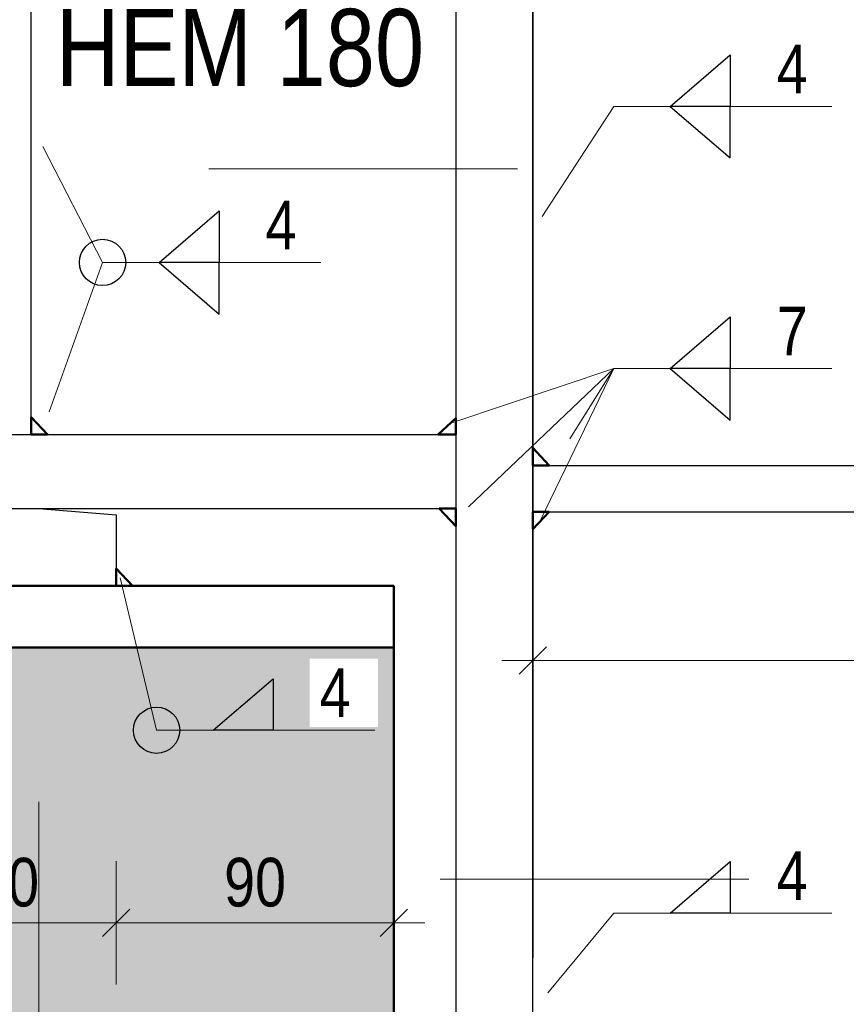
# Model space of a CAD drawing. Header units: millimetres. Extents: x 0 to 6.08, y 0 to 5.27.
# Tile 23 of 54: x 2.37 to 2.64, y 2.07 to 2.39. Entities that reach past the tile are written whole.
import ezdxf

# ---------------------------------------------------------------- set-up
doc = ezdxf.new("R2010")
doc.units = ezdxf.units.MM
doc.linetypes.add('DASHDOT', pattern=[1, 0.5, -0.25, 0, -0.25])
doc.linetypes.add('HIDDEN', pattern=[0.375, 0.25, -0.125])
doc.styles.add('Arial Narrow', font='ARIALN.TTF')
doc.dimstyles.new('Arch_Strakon_dimstyle', dxfattribs={"dimtxt": 1.575, "dimasz": 1, "dimexe": 1.25, "dimexo": 0.0625, "dimgap": 1, "dimtad": 0, "dimdec": 5, "dimzin": 12, "dimdsep": 46, "dimtxsty": 'Arial Narrow', "dimblk": 'Arrowhead_Tick', "dimsah": 1, "dimcen": 0, "dimse1": 1, "dimse2": 1, "dimclrd": 6, "dimclrt": 2, "dimazin": 0, "dimtfac": 1, "dimtdec": 4, "dimtmove": 0, "dimatfit": 3, "dimldrblk": 'NONE', "dimfxl": 1, "dimtvp": 1, "dimtolj": 1, "dimtzin": 0, "dimlwd": 13, "dimarcsym": 2})
pattern_1 = [(45, (0, 0), (-0.0031819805, 0.0031819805), [0, -0.0075])]

# ---------------------------------------------------------------- blocks, each defined once
blk = doc.blocks.new('Arrowhead_Tick')
at = {"color": 0, "linetype": 'Continuous', "lineweight": -2, "ltscale": 0.2}
for p, q in [((0, 2), (0, -1)), ((-1, 0), (0, 0)), ((1, 0), (0, 0))]:
    blk.add_line(p, q, dxfattribs=at)
at = {"color": 2, "linetype": 'Continuous', "lineweight": 35, "ltscale": 0.2}
blk.add_line((0.442, 0.442), (-0.442, -0.442), dxfattribs=at)
blk = doc.blocks.new('*D118')
at = {"color": 6, "linetype": 'Continuous', "lineweight": 13}
blk.add_line((2.54637, 2.18057), (3.02637, 2.18057), dxfattribs=at)
at = {"layer": 'Defpoints', "color": 0}
for p in [(2.53637, 2.2287), (3.03637, 2.2287), (3.03637, 2.18057)]:
    blk.add_point(p, dxfattribs=at)
at = {"color": 6, "lineweight": 13, "xscale": 0.01, "yscale": 0.01, "zscale": 0.01}
blk.add_blockref('Arrowhead_Tick', (3.03637, 2.18057), dxfattribs=at)
at = {"color": 6, "lineweight": 13, "xscale": 0.01, "yscale": 0.01, "zscale": 0.01, "rotation": 180}
blk.add_blockref('Arrowhead_Tick', (2.53637, 2.18057), dxfattribs=at)
at = {"color": 2, "lineweight": 35, "insert": (2.78637, 2.19361), "char_height": 0.01575, "attachment_point": 5, "style": 'Arial Narrow'}
blk.add_mtext('\\A1;500', dxfattribs=at)
blk = doc.blocks.new('_None')
blk = doc.blocks.new('*D122')
at = {"color": 6, "linetype": 'Continuous', "lineweight": 13}
for p, q in [((2.30575, 2.2147), (2.30575, 2.2247)), ((2.30575, 2.1847), (2.30575, 2.2047)), ((2.30575, 2.1747), (2.30575, 2.1647))]:
    blk.add_line(p, q, dxfattribs=at)
at = {"layer": 'Defpoints', "color": 0}
for p in [(2.30575, 2.2047), (2.49137, 2.2047), (2.49137, 2.1847)]:
    blk.add_point(p, dxfattribs=at)
at = {"color": 6, "lineweight": 13, "xscale": 0.01, "yscale": 0.01, "zscale": 0.01}
for p, rotation in [((2.30575, 2.2047), 270), ((2.30575, 2.1847), 90)]:
    blk.add_blockref('Arrowhead_Tick', p, dxfattribs=dict(at, rotation=rotation))
at = {"color": 2, "lineweight": 35, "insert": (2.29271, 2.1947), "char_height": 0.01575, "attachment_point": 5, "rotation": 90, "style": 'Arial Narrow'}
blk.add_mtext('\\A1;20', dxfattribs=at)
blk = doc.blocks.new('*D123')
at = {"color": 6, "linetype": 'Continuous', "lineweight": 13}
for p, q in [((2.30575, 2.2397), (2.30575, 2.2497)), ((2.30575, 2.2047), (2.30575, 2.2297)), ((2.30575, 2.1947), (2.30575, 2.1847))]:
    blk.add_line(p, q, dxfattribs=at)
at = {"layer": 'Defpoints', "color": 0}
for p in [(2.30575, 2.2297), (2.51137, 2.2297), (2.49137, 2.2047)]:
    blk.add_point(p, dxfattribs=at)
at = {"color": 6, "lineweight": 13, "xscale": 0.01, "yscale": 0.01, "zscale": 0.01}
for p, rotation in [((2.30575, 2.2297), 270), ((2.30575, 2.2047), 90)]:
    blk.add_blockref('Arrowhead_Tick', p, dxfattribs=dict(at, rotation=rotation))
at = {"color": 2, "lineweight": 35, "insert": (2.29271, 2.2172), "char_height": 0.01575, "attachment_point": 5, "rotation": 90, "style": 'Arial Narrow'}
blk.add_mtext('\\A1;25', dxfattribs=at)
blk = doc.blocks.new('*D124')
at = {"color": 6, "linetype": 'Continuous', "lineweight": 13}
blk.add_line((2.30575, 2.2397), (2.30575, 2.4197), dxfattribs=at)
at = {"layer": 'Defpoints', "color": 0}
for p in [(2.30575, 2.4297), (2.51137, 2.4297), (2.51137, 2.2297)]:
    blk.add_point(p, dxfattribs=at)
at = {"color": 6, "lineweight": 13, "xscale": 0.01, "yscale": 0.01, "zscale": 0.01}
for p, rotation in [((2.30575, 2.4297), 90), ((2.30575, 2.2297), 270)]:
    blk.add_blockref('Arrowhead_Tick', p, dxfattribs=dict(at, rotation=rotation))
at = {"color": 2, "lineweight": 35, "insert": (2.29271, 2.3297), "char_height": 0.01575, "attachment_point": 5, "rotation": 90, "style": 'Arial Narrow'}
blk.add_mtext('\\A1;200', dxfattribs=at)
blk = doc.blocks.new('*D128')
at = {"color": 6, "linetype": 'Continuous', "lineweight": 13}
blk.add_line((2.34137, 2.09559), (2.39137, 2.09559), dxfattribs=at)
at = {"layer": 'Defpoints', "color": 0}
for p in [(2.33137, 2.2047), (2.40137, 2.2047), (2.40137, 2.09559)]:
    blk.add_point(p, dxfattribs=at)
at = {"color": 6, "lineweight": 13, "xscale": 0.01, "yscale": 0.01, "zscale": 0.01}
blk.add_blockref('Arrowhead_Tick', (2.40137, 2.09559), dxfattribs=at)
at = {"color": 6, "lineweight": 13, "xscale": 0.01, "yscale": 0.01, "zscale": 0.01, "rotation": 180}
blk.add_blockref('Arrowhead_Tick', (2.33137, 2.09559), dxfattribs=at)
at = {"color": 2, "lineweight": 35, "insert": (2.36637, 2.10863), "char_height": 0.01575, "attachment_point": 5, "style": 'Arial Narrow'}
blk.add_mtext('\\A1;70', dxfattribs=at)
blk = doc.blocks.new('*D129')
at = {"color": 6, "linetype": 'Continuous', "lineweight": 13}
blk.add_line((2.41137, 2.09559), (2.48137, 2.09559), dxfattribs=at)
at = {"layer": 'Defpoints', "color": 0}
for p in [(2.40137, 2.2047), (2.49137, 2.1847), (2.49137, 2.09559)]:
    blk.add_point(p, dxfattribs=at)
at = {"color": 6, "lineweight": 13, "xscale": 0.01, "yscale": 0.01, "zscale": 0.01}
blk.add_blockref('Arrowhead_Tick', (2.49137, 2.09559), dxfattribs=at)
at = {"color": 6, "lineweight": 13, "xscale": 0.01, "yscale": 0.01, "zscale": 0.01, "rotation": 180}
blk.add_blockref('Arrowhead_Tick', (2.40137, 2.09559), dxfattribs=at)
at = {"color": 2, "lineweight": 35, "insert": (2.44637, 2.10863), "char_height": 0.01575, "attachment_point": 5, "style": 'Arial Narrow'}
blk.add_mtext('\\A1;90', dxfattribs=at)

msp = doc.modelspace()

# ---------------------------------------------------------------- hatches: boundary and pattern name
at = {"lineweight": 18}
h = msp.add_hatch(dxfattribs=at)
h.set_pattern_fill('punkt', color=5, scale=0.01, angle=45, style=0, pattern_type=2)
h.set_pattern_definition(pattern_1)
h.paths.add_polyline_path([(2.373872, 2.259352), (2.373872, 2.253705), (2.379177, 2.253705)])
h = msp.add_hatch(dxfattribs=at)
h.set_pattern_fill('punkt', color=5, scale=0.01, angle=135, style=0, pattern_type=2)
h.set_pattern_definition([(135, (0, 0), (-0.0031819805, -0.0031819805), [0, -0.0075])])
h.paths.add_polyline_path([(2.505725, 2.253705), (2.511372, 2.253705), (2.511372, 2.25901)])
h = msp.add_hatch(dxfattribs=at)
h.set_pattern_fill('punkt', color=5, scale=0.01, angle=45, style=0, pattern_type=2)
h.set_pattern_definition(pattern_1)
h.paths.add_polyline_path([(2.536372, 2.249352), (2.536372, 2.243705), (2.541677, 2.243705)])
h = msp.add_hatch(dxfattribs=at)
h.set_pattern_fill('punkt', color=5, scale=0.01, angle=45, style=0, pattern_type=2)
h.set_pattern_definition(pattern_1)
h.paths.add_polyline_path([(2.511372, 2.224058), (2.511372, 2.229705), (2.506066, 2.229705)])
h = msp.add_hatch(dxfattribs=at)
h.set_pattern_fill('punkt', color=5, scale=0.01, angle=45, style=0, pattern_type=2)
h.set_pattern_definition(pattern_1)
h.paths.add_polyline_path([(2.536372, 2.223058), (2.536372, 2.228705), (2.541677, 2.228705)])
h = msp.add_hatch(dxfattribs=at)
h.set_pattern_fill('punkt', color=5, scale=0.01, angle=45, style=0, pattern_type=2)
h.set_pattern_definition(pattern_1)
h.paths.add_polyline_path([(2.401372, 2.210352), (2.401372, 2.204705), (2.406677, 2.204705)])
at = {"lineweight": 18, "true_color": 0xceffce}
msp.add_hatch(color=254, dxfattribs=at).paths.add_polyline_path([(2.491372, 2.184705), (2.491372, 1.924106), (2.241372, 1.924106), (2.241372, 2.184705)])

# ---------------------------------------------------------------- linework, layer by layer
at = {"color": 3, "linetype": 'Continuous', "lineweight": 25}
for p, q in [((2.511372, 2.429705), (2.511372, 1.819705)), ((2.536372, 2.429705), (2.536372, 2.08428)), ((2.536372, 1.819705), (2.536372, 2.429705)), ((2.373872, 2.253705), (2.373872, 2.405705)), ((2.580875, 2.359978), (2.600342, 2.376681)), ((2.600342, 2.376681), (2.600342, 2.359978)), ((2.600342, 2.359978), (2.580875, 2.359978)), ((2.580875, 2.359978), (2.600342, 2.343275)), ((2.600342, 2.359978), (2.580875, 2.359978)), ((2.600342, 2.343275), (2.600342, 2.359978)), ((2.415265, 2.309427), (2.434731, 2.32613)), ((2.434731, 2.32613), (2.434731, 2.309427)), ((2.434731, 2.309427), (2.415265, 2.309427)), ((2.415265, 2.309427), (2.434731, 2.292724)), ((2.434731, 2.292724), (2.434731, 2.309427)), ((2.580875, 2.275098), (2.600342, 2.291801)), ((2.600342, 2.291801), (2.600342, 2.275098)), ((2.600342, 2.275098), (2.580875, 2.275098)), ((2.580875, 2.275098), (2.600342, 2.258395)), ((2.600342, 2.258395), (2.600342, 2.275098)), ((2.261372, 2.253705), (2.511372, 2.253705)), ((2.536372, 2.243705), (3.036372, 2.243705)), ((2.261372, 2.229705), (2.511372, 2.229705)), ((2.356372, 2.229705), (2.376372, 2.229705)), ((2.376372, 2.229705), (2.401372, 2.227705)), ((2.401372, 2.227705), (2.401372, 2.204705)), ((2.536372, 2.228705), (3.036372, 2.228705)), ((2.432767, 2.15793), (2.452234, 2.174633)), ((2.452234, 2.174633), (2.452234, 2.15793)), ((2.452234, 2.15793), (2.432767, 2.15793)), ((2.580875, 2.098751), (2.600342, 2.115454)), ((2.600342, 2.115454), (2.600342, 2.098751)), ((2.600342, 2.098751), (2.580875, 2.098751))]:
    msp.add_line(p, q, dxfattribs=at)
at = {"color": 6, "linetype": 'Continuous', "lineweight": 13}
for p, q in [((2.562594, 2.359978), (2.539421, 2.324347)), ((2.562594, 2.359978), (2.63326, 2.359978)), ((2.396984, 2.309427), (2.37765, 2.34695)), ((2.379694, 2.261047), (2.396984, 2.309427)), ((2.396984, 2.309427), (2.46765, 2.309427)), ((2.562594, 2.275098), (2.510499, 2.25765)), ((2.562594, 2.275098), (2.515574, 2.230246)), ((2.562594, 2.275098), (2.538919, 2.226186)), ((2.54838, 2.252352), (2.562594, 2.275098)), ((2.562594, 2.275098), (2.63326, 2.275098)), ((2.414486, 2.15793), (2.402701, 2.207276)), ((2.414486, 2.15793), (2.485152, 2.15793)), ((2.562594, 2.098751), (2.541192, 2.072896)), ((2.562594, 2.098751), (2.63326, 2.098751))]:
    msp.add_line(p, q, dxfattribs=at)
at = {"color": 9, "linetype": 'DASHDOT', "lineweight": 0, "ltscale": 0.05}
for p, q in [((2.231372, 2.339705), (2.581413, 2.339705)), ((2.506372, 2.109705), (3.103781, 2.109705))]:
    msp.add_line(p, q, dxfattribs=at)
at = {"color": 4, "linetype": 'Continuous', "lineweight": 50}
for p, q in [((2.373872, 2.259352), (2.379177, 2.253705)), ((2.373872, 2.259352), (2.373872, 2.253705)), ((2.505725, 2.253705), (2.511372, 2.25901)), ((2.511372, 2.253705), (2.511372, 2.25901)), ((2.373872, 2.253705), (2.379177, 2.253705)), ((2.505725, 2.253705), (2.511372, 2.253705)), ((2.536372, 2.249352), (2.541677, 2.243705)), ((2.536372, 2.249352), (2.536372, 2.243705)), ((2.536372, 2.243705), (2.541677, 2.243705)), ((2.511372, 2.224058), (2.506066, 2.229705)), ((2.511372, 2.229705), (2.506066, 2.229705)), ((2.511372, 2.224058), (2.511372, 2.229705)), ((2.536372, 2.223058), (2.541677, 2.228705)), ((2.536372, 2.223058), (2.536372, 2.228705)), ((2.536372, 2.228705), (2.541677, 2.228705)), ((2.401372, 2.210352), (2.406677, 2.204705)), ((2.401372, 2.210352), (2.401372, 2.204705)), ((2.241372, 2.204705), (2.491372, 2.204705)), ((2.401372, 2.204705), (2.406677, 2.204705)), ((2.491372, 2.204705), (2.491372, 2.184705)), ((2.241372, 2.184705), (2.491372, 2.184705)), ((2.491372, 2.184705), (2.491372, 1.924106))]:
    msp.add_line(p, q, dxfattribs=at)
at = {"color": 9, "linetype": 'Continuous', "lineweight": 0}
msp.add_line((2.423872, 2.253705), (2.373872, 2.253705), dxfattribs=at)
at = {"color": 6, "linetype": 'HIDDEN', "lineweight": 13, "ltscale": 0.05}
msp.add_line((2.376372, 2.034705), (2.376372, 2.184705), dxfattribs=at)
at = {"color": 3, "linetype": 'Continuous', "lineweight": 25}
for centre in [(2.396984, 2.309427), (2.414486, 2.15793)]:
    msp.add_circle(centre, 0.0075, dxfattribs=at)

# ---------------------------------------------------------------- texts
at = {"color": 2, "lineweight": 35, "char_height": 0.01575, "attachment_point": 7, "line_spacing_factor": 0.9, "style": 'Arial Narrow', "bg_fill": 3, "box_fill_scale": 1.2, "bg_fill_color": 256, "bg_fill_true_color": 13158600, "bg_fill_transparency": 0}
for s, insert in [('4', (2.615378, 2.364242)), ('7', (2.615378, 2.279361))]:
    msp.add_mtext(s, dxfattribs=dict(at, insert=insert))

# ---------------------------------------------------------------- dimensions: what is measured, and where the dimension line sits
at = {"lineweight": 35}
for base, p1, p2, text, picture, middle in [((2.305754, 2.429705), (2.511372, 2.229705), (2.511372, 2.429705), '200', '*D124', (2.305754, 2.329705)), ((2.305754, 2.229705), (2.491372, 2.204705), (2.511372, 2.229705), '25', '*D123', (2.305754, 2.217205)), ((2.305754, 2.204705), (2.491372, 2.184705), (2.491372, 2.204705), '20', '*D122', (2.305754, 2.194705))]:
    dim = msp.add_linear_dim(base=base, p1=p1, p2=p2, angle=90, text=text, dimstyle='Arch_Strakon_dimstyle', override={"dimscale": 0.01, "dimtxt": 1.575, "dimasz": 1, "dimgap": 0.5, "dimtad": 1, "dimjust": 0, "dimtih": 0, "dimtoh": 0, "dimdec": 5, "dimdsep": 46, "dimtxsty": 'Arial Narrow', "dimclrd": 6, "dimclrt": 2, "dimtix": 1, "dimtofl": 255, "dimtmove": 0, "dimatfit": 2, "dimfxl": 0, "dimfxlon": 0, "dimtvp": 31.746032, "dimlwd": 13}, dxfattribs=at)
    dim.commit()
    dim.dimension.update_dxf_attribs({"geometry": picture, "text_midpoint": middle, "dimtype": 160})
for base, p1, p2, text, picture, middle in [((3.036372, 2.180566), (2.536372, 2.228705), (3.036372, 2.228705), '500', '*D118', (2.786372, 2.180566)), ((2.401372, 2.095586), (2.331372, 2.204705), (2.401372, 2.204705), '70', '*D128', (2.366372, 2.095586)), ((2.491372, 2.095586), (2.401372, 2.204705), (2.491372, 2.184705), '90', '*D129', (2.446372, 2.095586))]:
    dim = msp.add_linear_dim(base=base, p1=p1, p2=p2, text=text, dimstyle='Arch_Strakon_dimstyle', override={"dimscale": 0.01, "dimtxt": 1.575, "dimasz": 1, "dimgap": 0.5, "dimtad": 1, "dimjust": 0, "dimtih": 0, "dimtoh": 0, "dimdec": 5, "dimdsep": 46, "dimtxsty": 'Arial Narrow', "dimclrd": 6, "dimclrt": 2, "dimtix": 1, "dimtofl": 255, "dimtmove": 0, "dimatfit": 2, "dimfxl": 0, "dimfxlon": 0, "dimtvp": 31.746032, "dimlwd": 13}, dxfattribs=at)
    dim.commit()
    dim.dimension.update_dxf_attribs({"geometry": picture, "text_midpoint": middle, "dimtype": 160})

# ---------------------------------------------------------------- next in the draw order: texts
at = {"color": 2, "lineweight": 35, "attachment_point": 7, "line_spacing_factor": 0.9, "style": 'Arial Narrow', "bg_fill": 3, "box_fill_scale": 1.2, "bg_fill_color": 256, "bg_fill_true_color": 13158600, "bg_fill_transparency": 0}
for s, insert, char_height in [('HEM 180', (2.381792, 2.366164), 0.025), ('4', (2.449768, 2.313691), 0.01575), ('4', (2.46727, 2.162194), 0.01575), ('4', (2.615378, 2.103014), 0.01575)]:
    msp.add_mtext(s, dxfattribs=dict(at, insert=insert, char_height=char_height))

doc.saveas('drawing.dxf')
